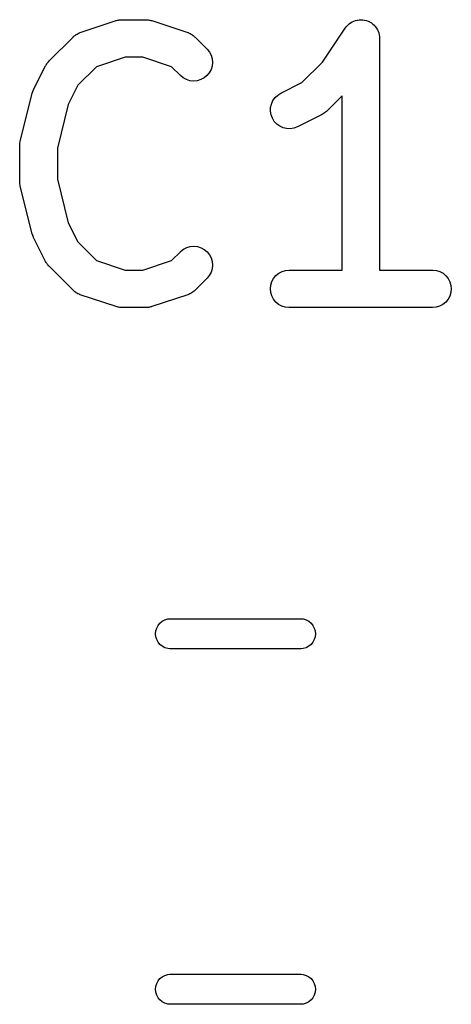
# Model space of a CAD drawing. Extents: x 4.83 to 6.45, y -3.91 to -3.08.
# Tile 3 of 13: x 4.9161 to 4.9839, y -3.4803 to -3.3255. Entities that reach past the tile are written whole.
import ezdxf

# ---------------------------------------------------------------- set-up
doc = ezdxf.new("R2010")
doc.units = 0
doc.header["$MEASUREMENT"] = 0
doc.layers.add('BLACK', color=7, linetype='CONTINUOUS')

msp = doc.modelspace()

# ---------------------------------------------------------------- linework, layer by layer
at = {"layer": 'BLACK', "linetype": 'CONTINUOUS'}
for p, q in [((4.93162, -3.32554), (4.93174, -3.32553)), ((4.93174, -3.32553), (4.93186, -3.32551)), ((4.93186, -3.32551), (4.93202, -3.3255)), ((4.93202, -3.3255), (4.93219, -3.32549)), ((4.93219, -3.32549), (4.93594, -3.32549)), ((4.93594, -3.32549), (4.93598, -3.32549)), ((4.93598, -3.32549), (4.93615, -3.32551)), ((4.93615, -3.32551), (4.93631, -3.32551)), ((4.93631, -3.32551), (4.93643, -3.32554)), ((4.96914, -3.32554), (4.96941, -3.32551)), ((4.96941, -3.32551), (4.96971, -3.32549)), ((4.96971, -3.32549), (4.96971, -3.32549)), ((4.96971, -3.32549), (4.96999, -3.32552)), ((4.96971, -3.32549), (4.96971, -3.32549)), ((4.96999, -3.32552), (4.97028, -3.32555)), ((4.92563, -3.32751), (4.93126, -3.32564)), ((4.93126, -3.32564), (4.9313, -3.32563)), ((4.9313, -3.32563), (4.93146, -3.32559)), ((4.93146, -3.32559), (4.93162, -3.32554)), ((4.93643, -3.32554), (4.93655, -3.32555)), ((4.93655, -3.32555), (4.93671, -3.3256)), ((4.93671, -3.3256), (4.93687, -3.32564)), ((4.93687, -3.32564), (4.9425, -3.32751)), ((4.96364, -3.33218), (4.96723, -3.3268)), ((4.96723, -3.3268), (4.96725, -3.32677)), ((4.96725, -3.32677), (4.96743, -3.32655)), ((4.96725, -3.32677), (4.96725, -3.32677)), ((4.96725, -3.32677), (4.96725, -3.32677)), ((4.96725, -3.32677), (4.96725, -3.32677)), ((4.96743, -3.32655), (4.96762, -3.32633)), ((4.96762, -3.32633), (4.96785, -3.32615)), ((4.96762, -3.32633), (4.96762, -3.32633)), ((4.96762, -3.32633), (4.96762, -3.32633)), ((4.96785, -3.32615), (4.96807, -3.32597)), ((4.96807, -3.32597), (4.96833, -3.32583)), ((4.96807, -3.32597), (4.96807, -3.32597)), ((4.96807, -3.32597), (4.96807, -3.32597)), ((4.96833, -3.32583), (4.96858, -3.3257)), ((4.96858, -3.3257), (4.96885, -3.32562)), ((4.96858, -3.3257), (4.96858, -3.3257)), ((4.96858, -3.3257), (4.96858, -3.3257)), ((4.96885, -3.32562), (4.96913, -3.32554)), ((4.96913, -3.32554), (4.96913, -3.32554)), ((4.96913, -3.32554), (4.96914, -3.32554)), ((4.97028, -3.32555), (4.97028, -3.32555)), ((4.97028, -3.32555), (4.97028, -3.32555)), ((4.97028, -3.32555), (4.97055, -3.32563)), ((4.97055, -3.32563), (4.97083, -3.32572)), ((4.97083, -3.32572), (4.97083, -3.32572)), ((4.97083, -3.32572), (4.97083, -3.32572)), ((4.97083, -3.32572), (4.97107, -3.32585)), ((4.97107, -3.32585), (4.97134, -3.32599)), ((4.97134, -3.32599), (4.97134, -3.32599)), ((4.97134, -3.32599), (4.97134, -3.32599)), ((4.97134, -3.32599), (4.97155, -3.32617)), ((4.97155, -3.32617), (4.97178, -3.32636)), ((4.97178, -3.32636), (4.97178, -3.32636)), ((4.97178, -3.32636), (4.97178, -3.32636)), ((4.97178, -3.32636), (4.97196, -3.32658)), ((4.97196, -3.32658), (4.97214, -3.32681)), ((4.97214, -3.32681), (4.97215, -3.32681)), ((4.97215, -3.32681), (4.97215, -3.32681)), ((4.97215, -3.32681), (4.97228, -3.32706)), ((4.97228, -3.32706), (4.97241, -3.32731)), ((4.92073, -3.33198), (4.92448, -3.32823)), ((4.92448, -3.32823), (4.92451, -3.3282)), ((4.92451, -3.3282), (4.92457, -3.32814)), ((4.92457, -3.32814), (4.92463, -3.32808)), ((4.92463, -3.32808), (4.9248, -3.32796)), ((4.9248, -3.32796), (4.92496, -3.32784)), ((4.92496, -3.32784), (4.92503, -3.3278)), ((4.92503, -3.3278), (4.92511, -3.32775)), ((4.92511, -3.32775), (4.92529, -3.32767)), ((4.92529, -3.32767), (4.92547, -3.32757)), ((4.92547, -3.32757), (4.92555, -3.32755)), ((4.92555, -3.32755), (4.92563, -3.32751)), ((4.9425, -3.32751), (4.94254, -3.32753)), ((4.94254, -3.32753), (4.94262, -3.32756)), ((4.94262, -3.32756), (4.9427, -3.32759)), ((4.9427, -3.32759), (4.94288, -3.32768)), ((4.94288, -3.32768), (4.94306, -3.32777)), ((4.94306, -3.32777), (4.94313, -3.32782)), ((4.94313, -3.32782), (4.94321, -3.32786)), ((4.94321, -3.32786), (4.94336, -3.32799)), ((4.94336, -3.32799), (4.94353, -3.32811)), ((4.94353, -3.32811), (4.94358, -3.32817)), ((4.94358, -3.32817), (4.94365, -3.32823)), ((4.94365, -3.32823), (4.94553, -3.3301)), ((4.97241, -3.32731), (4.97242, -3.32732)), ((4.97242, -3.32732), (4.97242, -3.32732)), ((4.97242, -3.32732), (4.9725, -3.32758)), ((4.9725, -3.32758), (4.97258, -3.32787)), ((4.97258, -3.32787), (4.97258, -3.32787)), ((4.97258, -3.32787), (4.97258, -3.32787)), ((4.97258, -3.32787), (4.97261, -3.32816)), ((4.97261, -3.32816), (4.97264, -3.32844)), ((4.97264, -3.32844), (4.97264, -3.36486)), ((4.94553, -3.3301), (4.94556, -3.33013)), ((4.94556, -3.33013), (4.94591, -3.33058)), ((4.93267, -3.33139), (4.92816, -3.3329)), ((4.93546, -3.33139), (4.93267, -3.33139)), ((4.93997, -3.3329), (4.93546, -3.33139)), ((4.94591, -3.33058), (4.94618, -3.33109)), ((4.94618, -3.33109), (4.94634, -3.33165)), ((4.94634, -3.33165), (4.94639, -3.33222)), ((4.9183, -3.33649), (4.92017, -3.33274)), ((4.92017, -3.33274), (4.92019, -3.33271)), ((4.92019, -3.33271), (4.92028, -3.33257)), ((4.92028, -3.33257), (4.92036, -3.33242)), ((4.92036, -3.33242), (4.92044, -3.33233)), ((4.92044, -3.33233), (4.92051, -3.33222)), ((4.92051, -3.33222), (4.92062, -3.3321)), ((4.92062, -3.3321), (4.92073, -3.33198)), ((4.92816, -3.3329), (4.92524, -3.33581)), ((4.94135, -3.33428), (4.93997, -3.3329)), ((4.94633, -3.33279), (4.94616, -3.33334)), ((4.94639, -3.33222), (4.94633, -3.33279)), ((4.96044, -3.33539), (4.96364, -3.33218)), ((4.9418, -3.33464), (4.94135, -3.33428)), ((4.9423, -3.33492), (4.9418, -3.33464)), ((4.94506, -3.33465), (4.94455, -3.33492)), ((4.94551, -3.33429), (4.94506, -3.33465)), ((4.94588, -3.33385), (4.94551, -3.33429)), ((4.94616, -3.33334), (4.94588, -3.33385)), ((4.92524, -3.33581), (4.92373, -3.33884)), ((4.94285, -3.33508), (4.9423, -3.33492)), ((4.94343, -3.33514), (4.94285, -3.33508)), ((4.944, -3.33509), (4.94343, -3.33514)), ((4.94455, -3.33492), (4.944, -3.33509)), ((4.95712, -3.33705), (4.96044, -3.33539)), ((4.9162, -3.3446), (4.91808, -3.3371)), ((4.91808, -3.3371), (4.91809, -3.33706)), ((4.91809, -3.33703), (4.91819, -3.33677)), ((4.91809, -3.33705), (4.91809, -3.33703)), ((4.91809, -3.33706), (4.91809, -3.33705)), ((4.91819, -3.33677), (4.91829, -3.33652)), ((4.91829, -3.33652), (4.9183, -3.33651)), ((4.9183, -3.33651), (4.9183, -3.33649)), ((4.95588, -3.33822), (4.95621, -3.33775)), ((4.95621, -3.33775), (4.95663, -3.33735)), ((4.95663, -3.33735), (4.95712, -3.33705)), ((4.96673, -3.33744), (4.96427, -3.3399)), ((4.96673, -3.36486), (4.96673, -3.33744)), ((4.92373, -3.33884), (4.92202, -3.34568)), ((4.95549, -3.33988), (4.95551, -3.33931)), ((4.95551, -3.33931), (4.95564, -3.33875)), ((4.95564, -3.33875), (4.95588, -3.33822)), ((4.95558, -3.34045), (4.95549, -3.33988)), ((4.95579, -3.34099), (4.95558, -3.34045)), ((4.95609, -3.34148), (4.95579, -3.34099)), ((4.96351, -3.34046), (4.95976, -3.34233)), ((4.96365, -3.34037), (4.96351, -3.34046)), ((4.96379, -3.34029), (4.96365, -3.34037)), ((4.96389, -3.34021), (4.96379, -3.34029)), ((4.96399, -3.34015), (4.96389, -3.34021)), ((4.96411, -3.34003), (4.96399, -3.34015)), ((4.96424, -3.33993), (4.96411, -3.34003)), ((4.96427, -3.3399), (4.96424, -3.33993)), ((4.95648, -3.3419), (4.95609, -3.34148)), ((4.95695, -3.34224), (4.95648, -3.3419)), ((4.95747, -3.34248), (4.95695, -3.34224)), ((4.95803, -3.34261), (4.95747, -3.34248)), ((4.95918, -3.34255), (4.95861, -3.34264)), ((4.95972, -3.34235), (4.95918, -3.34255)), ((4.95976, -3.34233), (4.95972, -3.34235)), ((4.95861, -3.34264), (4.95803, -3.34261)), ((4.91611, -3.34527), (4.91612, -3.34522)), ((4.91611, -3.34531), (4.91611, -3.34527)), ((4.91611, -3.35094), (4.91611, -3.34531)), ((4.91612, -3.34517), (4.91615, -3.34493)), ((4.91612, -3.34522), (4.91612, -3.34517)), ((4.91615, -3.34493), (4.91618, -3.3447)), ((4.91618, -3.3447), (4.91619, -3.34465)), ((4.91619, -3.34465), (4.9162, -3.3446)), ((4.92202, -3.34568), (4.92202, -3.35057)), ((4.91612, -3.35099), (4.91611, -3.35094)), ((4.91612, -3.35104), (4.91612, -3.35099)), ((4.91615, -3.35128), (4.91612, -3.35104)), ((4.91617, -3.35151), (4.91615, -3.35128)), ((4.91618, -3.35156), (4.91617, -3.35151)), ((4.91619, -3.35161), (4.91618, -3.35156)), ((4.9162, -3.35165), (4.91619, -3.35161)), ((4.91808, -3.35915), (4.9162, -3.35165)), ((4.92202, -3.35057), (4.92373, -3.35741)), ((4.92373, -3.35741), (4.92524, -3.36044)), ((4.91808, -3.35917), (4.91808, -3.35915)), ((4.91808, -3.35918), (4.91808, -3.35917)), ((4.91818, -3.35943), (4.91808, -3.35918)), ((4.91827, -3.3597), (4.91818, -3.35943)), ((4.91828, -3.35971), (4.91827, -3.3597)), ((4.91828, -3.35972), (4.91828, -3.35971)), ((4.9183, -3.35976), (4.91828, -3.35972)), ((4.92017, -3.36351), (4.9183, -3.35976)), ((4.92524, -3.36044), (4.92816, -3.36335)), ((4.9429, -3.36116), (4.94347, -3.36111)), ((4.94347, -3.36111), (4.94404, -3.36117)), ((4.93997, -3.36335), (4.94135, -3.36197)), ((4.94135, -3.36197), (4.94138, -3.36194)), ((4.94138, -3.36194), (4.94183, -3.36158)), ((4.94183, -3.36158), (4.94234, -3.36132)), ((4.94234, -3.36132), (4.9429, -3.36116)), ((4.94404, -3.36117), (4.94459, -3.36134)), ((4.94459, -3.36134), (4.9451, -3.36162)), ((4.9451, -3.36162), (4.94554, -3.36199)), ((4.94554, -3.36199), (4.9459, -3.36244)), ((4.9459, -3.36244), (4.94617, -3.36295)), ((4.92026, -3.36365), (4.92017, -3.36351)), ((4.92034, -3.36379), (4.92026, -3.36365)), ((4.92042, -3.36389), (4.92034, -3.36379)), ((4.92048, -3.36399), (4.92042, -3.36389)), ((4.9206, -3.36411), (4.92048, -3.36399)), ((4.9207, -3.36424), (4.9206, -3.36411)), ((4.92816, -3.36335), (4.93267, -3.36486)), ((4.93546, -3.36486), (4.93997, -3.36335)), ((4.94617, -3.36295), (4.94634, -3.3635)), ((4.94639, -3.36407), (4.94633, -3.36464)), ((4.94634, -3.3635), (4.94639, -3.36407)), ((4.92073, -3.36427), (4.9207, -3.36424)), ((4.92448, -3.36802), (4.92073, -3.36427)), ((4.93267, -3.36486), (4.93546, -3.36486)), ((4.94589, -3.3657), (4.94553, -3.36615)), ((4.94616, -3.3652), (4.94589, -3.3657)), ((4.94633, -3.36464), (4.94616, -3.3652)), ((4.95599, -3.36616), (4.95636, -3.36572)), ((4.95636, -3.36572), (4.9568, -3.36535)), ((4.9568, -3.36535), (4.95731, -3.36508)), ((4.95731, -3.36508), (4.95786, -3.36491)), ((4.95786, -3.36491), (4.95844, -3.36486)), ((4.95844, -3.36486), (4.96673, -3.36486)), ((4.97264, -3.36486), (4.98093, -3.36486)), ((4.98093, -3.36486), (4.98097, -3.36486)), ((4.98097, -3.36486), (4.98155, -3.36492)), ((4.98155, -3.36492), (4.9821, -3.3651)), ((4.9821, -3.3651), (4.9826, -3.36537)), ((4.9826, -3.36537), (4.98304, -3.36574)), ((4.98304, -3.36574), (4.9834, -3.36619)), ((4.94553, -3.36615), (4.94365, -3.36802)), ((4.95548, -3.36779), (4.95554, -3.36722)), ((4.95554, -3.36722), (4.95571, -3.36667)), ((4.95571, -3.36667), (4.95599, -3.36616)), ((4.9834, -3.36619), (4.98367, -3.3667)), ((4.98367, -3.3667), (4.98383, -3.36726)), ((4.98383, -3.36726), (4.98389, -3.36783)), ((4.92454, -3.36808), (4.92448, -3.36802)), ((4.9246, -3.36814), (4.92454, -3.36808)), ((4.92477, -3.36826), (4.9246, -3.36814)), ((4.92492, -3.36839), (4.92477, -3.36826)), ((4.925, -3.36843), (4.92492, -3.36839)), ((4.92507, -3.36848), (4.925, -3.36843)), ((4.92525, -3.36857), (4.92507, -3.36848)), ((4.92543, -3.36866), (4.92525, -3.36857)), ((4.92551, -3.36869), (4.92543, -3.36866)), ((4.92559, -3.36872), (4.92551, -3.36869)), ((4.92563, -3.36874), (4.92559, -3.36872)), ((4.93126, -3.37061), (4.92563, -3.36874)), ((4.9425, -3.36874), (4.93687, -3.37061)), ((4.94258, -3.3687), (4.9425, -3.36874)), ((4.94266, -3.36868), (4.94258, -3.3687)), ((4.94284, -3.36858), (4.94266, -3.36868)), ((4.94302, -3.3685), (4.94284, -3.36858)), ((4.94309, -3.36845), (4.94302, -3.3685)), ((4.94317, -3.36841), (4.94309, -3.36845)), ((4.94333, -3.36829), (4.94317, -3.36841)), ((4.94349, -3.36817), (4.94333, -3.36829)), ((4.94355, -3.36811), (4.94349, -3.36817)), ((4.94362, -3.36805), (4.94355, -3.36811)), ((4.94365, -3.36802), (4.94362, -3.36805)), ((4.95554, -3.36836), (4.95548, -3.36779)), ((4.9557, -3.36892), (4.95554, -3.36836)), ((4.98383, -3.3684), (4.98366, -3.36895)), ((4.98389, -3.36783), (4.98383, -3.3684)), ((4.95597, -3.36943), (4.9557, -3.36892)), ((4.95633, -3.36988), (4.95597, -3.36943)), ((4.95677, -3.37025), (4.95633, -3.36988)), ((4.95727, -3.37052), (4.95677, -3.37025)), ((4.98257, -3.37027), (4.98206, -3.37054)), ((4.98301, -3.36991), (4.98257, -3.37027)), ((4.98338, -3.36946), (4.98301, -3.36991)), ((4.98366, -3.36895), (4.98338, -3.36946)), ((4.93142, -3.37065), (4.93126, -3.37061)), ((4.93158, -3.3707), (4.93142, -3.37065)), ((4.9317, -3.37071), (4.93158, -3.3707)), ((4.93182, -3.37074), (4.9317, -3.37071)), ((4.93198, -3.37074), (4.93182, -3.37074)), ((4.93215, -3.37076), (4.93198, -3.37074)), ((4.93219, -3.37076), (4.93215, -3.37076)), ((4.93594, -3.37076), (4.93219, -3.37076)), ((4.9361, -3.37075), (4.93594, -3.37076)), ((4.93627, -3.37074), (4.9361, -3.37075)), ((4.93639, -3.37072), (4.93627, -3.37074)), ((4.93651, -3.37071), (4.93639, -3.37072)), ((4.93667, -3.37066), (4.93651, -3.37071)), ((4.93683, -3.37062), (4.93667, -3.37066)), ((4.93687, -3.37061), (4.93683, -3.37062)), ((4.95782, -3.3707), (4.95727, -3.37052)), ((4.9584, -3.37076), (4.95782, -3.3707)), ((4.95844, -3.37076), (4.9584, -3.37076)), ((4.98093, -3.37076), (4.95844, -3.37076)), ((4.98151, -3.37071), (4.98093, -3.37076)), ((4.98206, -3.37054), (4.98151, -3.37071)), ((4.9385, -3.42007), (4.93891, -3.41985)), ((4.93891, -3.41985), (4.93936, -3.41972)), ((4.93936, -3.41972), (4.9397, -3.41969)), ((4.9397, -3.41969), (4.9603, -3.41969)), ((4.9603, -3.41969), (4.96064, -3.41972)), ((4.96064, -3.41972), (4.96109, -3.41985)), ((4.96109, -3.41985), (4.9615, -3.42007)), ((4.93749, -3.42158), (4.93763, -3.42114)), ((4.93763, -3.42114), (4.93785, -3.42073)), ((4.93785, -3.42073), (4.93814, -3.42037)), ((4.93814, -3.42037), (4.9385, -3.42007)), ((4.9615, -3.42007), (4.96186, -3.42037)), ((4.96186, -3.42037), (4.96215, -3.42073)), ((4.96215, -3.42073), (4.96237, -3.42114)), ((4.96237, -3.42114), (4.96251, -3.42158)), ((4.93745, -3.42205), (4.93749, -3.42158)), ((4.93749, -3.42251), (4.93745, -3.42205)), ((4.93763, -3.42296), (4.93749, -3.42251)), ((4.93785, -3.42337), (4.93763, -3.42296)), ((4.96237, -3.42296), (4.96215, -3.42337)), ((4.96251, -3.42251), (4.96237, -3.42296)), ((4.96251, -3.42158), (4.96255, -3.42205)), ((4.96255, -3.42205), (4.96251, -3.42251)), ((4.93814, -3.42373), (4.93785, -3.42337)), ((4.9385, -3.42402), (4.93814, -3.42373)), ((4.93891, -3.42424), (4.9385, -3.42402)), ((4.93936, -3.42438), (4.93891, -3.42424)), ((4.9397, -3.42441), (4.93936, -3.42438)), ((4.9603, -3.42441), (4.9397, -3.42441)), ((4.96064, -3.42438), (4.9603, -3.42441)), ((4.96109, -3.42424), (4.96064, -3.42438)), ((4.9615, -3.42402), (4.96109, -3.42424)), ((4.96186, -3.42373), (4.9615, -3.42402)), ((4.96215, -3.42337), (4.96186, -3.42373)), ((4.93891, -3.47576), (4.93936, -3.47562)), ((4.93936, -3.47562), (4.9397, -3.47559)), ((4.9397, -3.47559), (4.9603, -3.47559)), ((4.9603, -3.47559), (4.96064, -3.47562)), ((4.96064, -3.47562), (4.96109, -3.47576)), ((4.93749, -3.47749), (4.93763, -3.47704)), ((4.93763, -3.47704), (4.93785, -3.47663)), ((4.93785, -3.47663), (4.93814, -3.47627)), ((4.93814, -3.47627), (4.9385, -3.47598)), ((4.9385, -3.47598), (4.93891, -3.47576)), ((4.96109, -3.47576), (4.9615, -3.47598)), ((4.9615, -3.47598), (4.96186, -3.47627)), ((4.96186, -3.47627), (4.96215, -3.47663)), ((4.96215, -3.47663), (4.96237, -3.47704)), ((4.96237, -3.47704), (4.96251, -3.47749)), ((4.93745, -3.47795), (4.93749, -3.47749)), ((4.93749, -3.47842), (4.93745, -3.47795)), ((4.93763, -3.47886), (4.93749, -3.47842)), ((4.96251, -3.47842), (4.96237, -3.47886)), ((4.96251, -3.47749), (4.96255, -3.47795)), ((4.96255, -3.47795), (4.96251, -3.47842)), ((4.93785, -3.47927), (4.93763, -3.47886)), ((4.93814, -3.47963), (4.93785, -3.47927)), ((4.9385, -3.47993), (4.93814, -3.47963)), ((4.93891, -3.48015), (4.9385, -3.47993)), ((4.93936, -3.48028), (4.93891, -3.48015)), ((4.9397, -3.48031), (4.93936, -3.48028)), ((4.9603, -3.48031), (4.9397, -3.48031)), ((4.96064, -3.48028), (4.9603, -3.48031)), ((4.96109, -3.48015), (4.96064, -3.48028)), ((4.9615, -3.47993), (4.96109, -3.48015)), ((4.96186, -3.47963), (4.9615, -3.47993)), ((4.96215, -3.47927), (4.96186, -3.47963)), ((4.96237, -3.47886), (4.96215, -3.47927))]:
    msp.add_line(p, q, dxfattribs=at)

doc.saveas('drawing.dxf')
